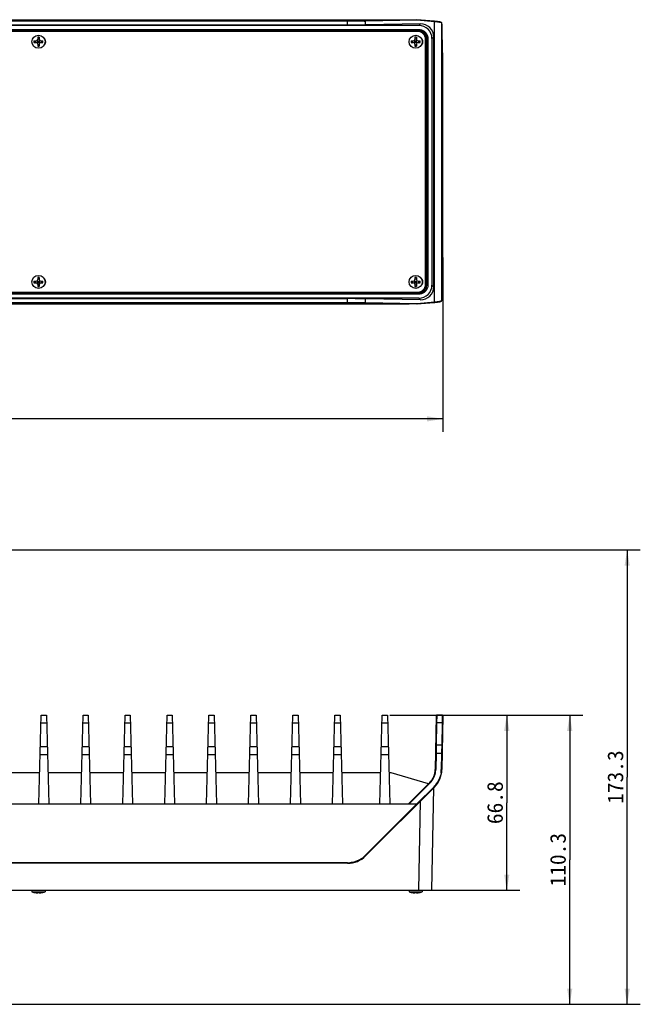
# Model space of a CAD drawing. Header units: millimetres. Extents: x 106 to 476, y 95 to 384.
# Tile 22 of 22: x 358 to 476, y 196 to 384. Entities that reach past the tile are written whole.
import ezdxf
from ezdxf.enums import TextEntityAlignment as Align

# ---------------------------------------------------------------- set-up
doc = ezdxf.new("R2010")
doc.units = ezdxf.units.MM
doc.header["$LTSCALE"] = 32.67
doc.layers.get('0').update_dxf_attribs({"linetype": 'CONTINUOUS'})
doc.layers.add('00_COMPONENTS', color=7, linetype='CONTINUOUS')
doc.layers.add('51__DRAFT_DIMS', color=7, linetype='CONTINUOUS')
doc.styles.get("Standard").update_dxf_attribs({"font": 'simfang.ttf'})
doc.dimstyles.new('DIMSTYLE_1', dxfattribs={"dimtxt": 3, "dimasz": 3, "dimexe": 2.5, "dimexo": 0.5, "dimgap": 0.75, "dimtad": 1, "dimdec": 1, "dimlfac": 2, "dimdsep": 46, "dimtxsty": 'Standard', "dimblk": '_FILLED', "dimblk1": '_FILLED', "dimblk2": '_FILLED', "dimcen": 0.09, "dimclrt": 3, "dimazin": 2, "dimtp": 0.8, "dimtm": 0.8, "dimtfac": 1, "dimtdec": 1, "dimtofl": 0, "dimtmove": 0, "dimatfit": 3, "dimldrblk": '_FILLED', "dimfxl": 1, "dimtolj": 1, "dimarcsym": 0})
doc.dimstyles.new('DIMSTYLE_3', dxfattribs={"dimtxt": 3, "dimasz": 3, "dimexe": 2.5, "dimexo": 0.5, "dimgap": 0.75, "dimtad": 1, "dimlfac": 2, "dimdsep": 46, "dimtxsty": 'Standard', "dimblk": '_FILLED', "dimblk1": '_FILLED', "dimblk2": '_FILLED', "dimcen": 0.09, "dimclrt": 3, "dimazin": 2, "dimtp": 0.3, "dimtm": 0.3, "dimtfac": 1, "dimtofl": 0, "dimtmove": 0, "dimatfit": 3, "dimldrblk": '_FILLED', "dimfxl": 1, "dimtolj": 1, "dimarcsym": 0})
doc.dimstyles.new('DIMSTYLE_4', dxfattribs={"dimtxt": 3, "dimasz": 3, "dimexe": 2.5, "dimexo": 0.5, "dimgap": 0.75, "dimtad": 1, "dimdec": 1, "dimlfac": 2, "dimdsep": 46, "dimtxsty": 'Standard', "dimblk": '_FILLED', "dimblk1": '_FILLED', "dimblk2": '_FILLED', "dimcen": 0.09, "dimclrt": 3, "dimazin": 2, "dimtp": 0.5, "dimtm": 0.5, "dimtfac": 1, "dimtdec": 1, "dimtofl": 0, "dimtmove": 0, "dimatfit": 3, "dimldrblk": '_FILLED', "dimfxl": 1, "dimtolj": 1, "dimarcsym": 0})
doc.dimstyles.new('DIMSTYLE_6', dxfattribs={"dimtxt": 3, "dimasz": 3, "dimexe": 2.5, "dimexo": 0.5, "dimgap": 0.75, "dimtad": 1, "dimdec": 1, "dimlfac": 2, "dimdsep": 46, "dimtxsty": 'Standard', "dimblk": '_FILLED', "dimblk1": '_FILLED', "dimblk2": '_FILLED', "dimcen": 0.09, "dimclrt": 3, "dimazin": 2, "dimtp": 0.3, "dimtm": 0.3, "dimtfac": 1, "dimtdec": 1, "dimtofl": 0, "dimtmove": 0, "dimatfit": 3, "dimldrblk": '_FILLED', "dimfxl": 1, "dimtolj": 1, "dimarcsym": 0})

# ---------------------------------------------------------------- blocks, each defined once
blk = doc.blocks.new('_FILLED')
at = {"color": 0, "linetype": 'ByBlock'}
blk.add_solid([(0, 0), (-1, 0.167), (-1, -0.167)], dxfattribs=at)
blk = doc.blocks.new('*D1')
at = {"layer": '51__DRAFT_DIMS', "color": 4}
for p, q in [((134.64, 338.58), (134.64, 305.29)), ((438.77, 338.58), (438.77, 305.29)), ((134.64, 307.79), (286.71, 307.79)), ((438.77, 307.79), (286.71, 307.79))]:
    blk.add_line(p, q, dxfattribs=at)
at = {"layer": '51__DRAFT_DIMS', "color": 4, "xscale": 3, "yscale": 3, "zscale": 3, "rotation": 180}
blk.add_blockref('_FILLED', (134.64, 307.79), dxfattribs=at)
at = {"layer": '51__DRAFT_DIMS', "color": 4, "xscale": 3, "yscale": 3, "zscale": 3}
blk.add_blockref('_FILLED', (438.77, 307.79), dxfattribs=at)
at = {"layer": '51__DRAFT_DIMS', "color": 3}
blk.add_text('608.3', height=3, dxfattribs=at).set_placement((286.71, 308.54), align=Align.CENTER)
blk = doc.blocks.new('*D4')
at = {"layer": '51__DRAFT_DIMS', "color": 4}
for p, q in [((321.21, 282.8), (476.42, 282.8)), ((473.92, 282.8), (473.92, 239.48)), ((473.92, 196.16), (473.92, 239.48)), ((300.73, 196.16), (476.42, 196.16))]:
    blk.add_line(p, q, dxfattribs=at)
at = {"layer": '51__DRAFT_DIMS', "color": 4, "xscale": 3, "yscale": 3, "zscale": 3}
for p, rotation in [((473.92, 282.8), 90), ((473.92, 196.16), 270)]:
    blk.add_blockref('_FILLED', p, dxfattribs=dict(at, rotation=rotation))
at = {"layer": '51__DRAFT_DIMS', "color": 3}
blk.add_text('173.3', height=3, rotation=90, dxfattribs=at).set_placement((473.17, 239.48), align=Align.CENTER)
blk = doc.blocks.new('*D9')
at = {"layer": '51__DRAFT_DIMS', "color": 4}
for p, q in [((428.71, 251.3), (453.47, 251.3)), ((450.97, 251.3), (450.97, 234.6)), ((450.97, 217.9), (450.97, 234.6)), ((434.71, 217.9), (453.47, 217.9))]:
    blk.add_line(p, q, dxfattribs=at)
at = {"layer": '51__DRAFT_DIMS', "color": 4, "xscale": 3, "yscale": 3, "zscale": 3}
for p, rotation in [((450.97, 251.3), 90), ((450.97, 217.9), 270)]:
    blk.add_blockref('_FILLED', p, dxfattribs=dict(at, rotation=rotation))
at = {"layer": '51__DRAFT_DIMS', "color": 3}
blk.add_text('66.8', height=3, rotation=90, dxfattribs=at).set_placement((450.22, 234.6), align=Align.CENTER)
blk = doc.blocks.new('*D10')
at = {"layer": '51__DRAFT_DIMS', "color": 4}
for p, q in [((428.71, 251.3), (465.47, 251.3)), ((462.97, 251.3), (462.97, 223.73)), ((462.97, 196.16), (462.97, 223.73)), ((300.73, 196.16), (465.47, 196.16))]:
    blk.add_line(p, q, dxfattribs=at)
at = {"layer": '51__DRAFT_DIMS', "color": 4, "xscale": 3, "yscale": 3, "zscale": 3}
for p, rotation in [((462.97, 251.3), 90), ((462.97, 196.16), 270)]:
    blk.add_blockref('_FILLED', p, dxfattribs=dict(at, rotation=rotation))
at = {"layer": '51__DRAFT_DIMS', "color": 3}
blk.add_text('110.3', height=3, rotation=90, dxfattribs=at).set_placement((462.22, 223.73), align=Align.CENTER)

msp = doc.modelspace()

# ---------------------------------------------------------------- linework, layer by layer
at = {"layer": '00_COMPONENTS', "color": 7}
for p, q in [((139.5631, 383.9001), (432.3606, 383.9001)), ((433.8525, 383.9001), (423.9954, 383.728)), ((434.505, 383.097), (424.0662, 382.9148)), ((437.1025, 383.6152), (433.849, 383.9001)), ((438.6466, 382.9602), (438.593, 383.229)), ((434.2081, 382.8001), (139.2074, 382.8001)), ((152.7788, 382.89), (420.6367, 382.89)), ((323.241, 381.7809), (434.2081, 381.7809)), ((433.9836, 381.6559), (324.9578, 381.6559)), ((438.7473, 377.9852), (438.6726, 382.2664)), ((360.851, 379.8501), (361.2578, 379.8501)), ((360.851, 379.5501), (361.2578, 379.5501)), ((361.1312, 379.5501), (361.1312, 379.8501)), ((361.4699, 379.4623), (361.9456, 379.938)), ((361.9456, 379.4623), (361.4699, 379.938)), ((361.5578, 380.5568), (361.5578, 380.1501)), ((361.5578, 380.2767), (361.8578, 380.2767)), ((361.5578, 379.8501), (361.8578, 379.8501)), ((361.5578, 379.5501), (361.5578, 379.8501)), ((361.5578, 379.7001), (361.8578, 379.7001)), ((361.5578, 379.5501), (361.8578, 379.5501)), ((361.5578, 379.2501), (361.5578, 378.8434)), ((361.7078, 379.5501), (361.7078, 379.8501)), ((361.8578, 380.5568), (361.8578, 380.1501)), ((361.8578, 379.5501), (361.8578, 379.8501)), ((361.8578, 379.2501), (361.8578, 378.8434)), ((362.1578, 379.8501), (362.5645, 379.8501)), ((362.1578, 379.5501), (362.5645, 379.5501)), ((362.2843, 379.5501), (362.2843, 379.8501)), ((432.751, 379.8501), (433.1578, 379.8501)), ((432.751, 379.5501), (433.1578, 379.5501)), ((433.0312, 379.5501), (433.0312, 379.8501)), ((433.3699, 379.4623), (433.8456, 379.938)), ((433.3699, 379.938), (433.8456, 379.4623)), ((433.4578, 380.5568), (433.4578, 380.1501)), ((433.4578, 380.2767), (433.7578, 380.2767)), ((433.4578, 379.8501), (433.7578, 379.8501)), ((433.4578, 379.5501), (433.4578, 379.8501)), ((433.4578, 379.7001), (433.7578, 379.7001)), ((433.4578, 379.5501), (433.7578, 379.5501)), ((433.4578, 379.2501), (433.4578, 378.8434)), ((433.6078, 379.5501), (433.6078, 379.8501)), ((433.7578, 380.5568), (433.7578, 380.1501)), ((433.7578, 379.5501), (433.7578, 379.8501)), ((433.7578, 379.2501), (433.7578, 378.8434)), ((434.0578, 379.8501), (434.4645, 379.8501)), ((434.0578, 379.5501), (434.4645, 379.5501)), ((434.1843, 379.5501), (434.1843, 379.8501)), ((435.4836, 333.4443), (435.4836, 380.1559)), ((435.6886, 380.3005), (435.6886, 333.2997)), ((436.7078, 380.3005), (436.7078, 333.2997)), ((437.0491, 332.9584), (437.0491, 380.6418)), ((361.5578, 379.1236), (361.8578, 379.1236)), ((433.4578, 379.1236), (433.7578, 379.1236)), ((438.7724, 339.0799), (438.7724, 374.5204)), ((361.5578, 334.7568), (361.5578, 334.3501)), ((361.5578, 334.4767), (361.8578, 334.4767)), ((361.8578, 334.7568), (361.8578, 334.3501)), ((433.4578, 334.7568), (433.4578, 334.3501)), ((433.4578, 334.4767), (433.7578, 334.4767)), ((433.7578, 334.7568), (433.7578, 334.3501)), ((438.6726, 331.3338), (438.7473, 335.6151)), ((360.851, 334.0501), (361.2578, 334.0501)), ((360.851, 333.7501), (361.2578, 333.7501)), ((361.1312, 333.7501), (361.1312, 334.0501)), ((361.9456, 333.6623), (361.4699, 334.138)), ((361.4699, 333.6623), (361.9456, 334.138)), ((361.5578, 334.0501), (361.8578, 334.0501)), ((361.5578, 333.7501), (361.5578, 334.0501)), ((361.5578, 333.9001), (361.8578, 333.9001)), ((361.5578, 333.7501), (361.8578, 333.7501)), ((361.5578, 333.4501), (361.5578, 333.0434)), ((361.5578, 333.3236), (361.8578, 333.3236)), ((361.7078, 333.7501), (361.7078, 334.0501)), ((361.8578, 333.7501), (361.8578, 334.0501)), ((361.8578, 333.4501), (361.8578, 333.0434)), ((362.1578, 334.0501), (362.5645, 334.0501)), ((362.1578, 333.7501), (362.5645, 333.7501)), ((362.2843, 333.7501), (362.2843, 334.0501)), ((432.751, 334.0501), (433.1578, 334.0501)), ((432.751, 333.7501), (433.1578, 333.7501)), ((433.0312, 333.7501), (433.0312, 334.0501)), ((433.3699, 334.138), (433.8456, 333.6623)), ((433.3699, 333.6623), (433.8456, 334.138)), ((433.4578, 334.0501), (433.7578, 334.0501)), ((433.4578, 333.7501), (433.4578, 334.0501)), ((433.4578, 333.9001), (433.7578, 333.9001)), ((433.4578, 333.7501), (433.7578, 333.7501)), ((433.4578, 333.4501), (433.4578, 333.0434)), ((433.4578, 333.3236), (433.7578, 333.3236)), ((433.6078, 333.7501), (433.6078, 334.0501)), ((433.7578, 333.7501), (433.7578, 334.0501)), ((433.7578, 333.4501), (433.7578, 333.0434)), ((434.0578, 334.0501), (434.4645, 334.0501)), ((434.0578, 333.7501), (434.4645, 333.7501)), ((434.1843, 333.7501), (434.1843, 334.0501)), ((434.2081, 330.8001), (139.2074, 330.8001)), ((152.7788, 330.7102), (420.6367, 330.7102)), ((434.2081, 331.8193), (322.741, 331.8193)), ((324.9578, 331.9443), (433.9836, 331.9443)), ((434.505, 330.5032), (424.0662, 330.6854)), ((438.593, 330.3713), (438.6466, 330.64)), ((304.2078, 329.7001), (432.3606, 329.7001)), ((423.9954, 329.8722), (433.8525, 329.7001)), ((433.849, 329.7001), (437.1025, 329.9851)), ((361.7652, 234.3958), (362.2078, 251.2958)), ((362.2078, 251.2958), (363.2078, 251.2958)), ((363.2078, 251.2958), (363.6503, 234.3958)), ((369.7652, 234.3958), (370.2078, 251.2958)), ((370.2078, 251.2958), (371.2078, 251.2958)), ((371.2078, 251.2958), (371.6503, 234.3958)), ((377.7652, 234.3958), (378.2078, 251.2958)), ((378.2078, 251.2958), (379.2078, 251.2958)), ((379.2078, 251.2958), (379.6503, 234.3958)), ((385.7652, 234.3958), (386.2078, 251.2958)), ((386.2078, 251.2958), (387.2078, 251.2958)), ((387.2078, 251.2958), (387.6503, 234.3958)), ((393.7652, 234.3958), (394.2078, 251.2958)), ((394.2078, 251.2958), (395.2078, 251.2958)), ((395.2078, 251.2958), (395.6503, 234.3958)), ((401.7652, 234.3958), (402.2078, 251.2958)), ((402.2078, 251.2958), (403.2078, 251.2958)), ((403.2078, 251.2958), (403.6503, 234.3958)), ((409.7652, 234.3958), (410.2078, 251.2958)), ((410.2078, 251.2958), (411.2078, 251.2958)), ((411.2078, 251.2958), (411.6503, 234.3958)), ((417.7652, 234.3958), (418.2078, 251.2958)), ((418.2078, 251.2958), (419.2078, 251.2958)), ((419.2078, 251.2958), (419.6503, 234.3958)), ((426.7652, 234.3958), (427.2078, 251.2958)), ((427.2078, 251.2958), (428.2078, 251.2958)), ((428.2078, 251.2958), (428.6503, 234.3958)), ((437.5223, 251.1976), (437.3432, 240.9401)), ((438.6724, 251.2958), (437.6223, 251.2958)), ((438.7724, 251.1941), (438.593, 240.9183)), ((361.9197, 240.2958), (355.4958, 240.2958)), ((369.9197, 240.2958), (363.4958, 240.2958)), ((377.9197, 240.2958), (371.4958, 240.2958)), ((385.9197, 240.2958), (379.4958, 240.2958)), ((393.9197, 240.2958), (387.4958, 240.2958)), ((401.9197, 240.2958), (395.4958, 240.2958)), ((409.9197, 240.2958), (403.4958, 240.2958)), ((417.9197, 240.2958), (411.4958, 240.2958)), ((426.9197, 240.2958), (419.4958, 240.2958)), ((428.9578, 240.2958), (428.4958, 240.2958)), ((436.0249, 238.1929), (428.9578, 240.2958)), ((436.2894, 238.4573), (432.2279, 234.3958)), ((437.1732, 237.5734), (424.0662, 224.4663)), ((436.3601, 238.3953), (432.3641, 234.3958)), ((437.1025, 237.6529), (433.849, 234.3958)), ((436.7078, 217.8958), (437.0491, 237.4492)), ((139.5631, 234.3958), (433.8525, 234.3958)), ((433.8525, 234.3958), (423.9954, 224.5353)), ((420.6367, 223.0458), (152.7788, 223.0458)), ((136.7078, 217.8958), (436.7078, 217.8958)), ((360.4578, 217.8958), (360.4578, 217.6218)), ((362.9578, 217.8958), (362.9578, 217.6218)), ((432.3578, 217.8958), (432.3578, 217.6218)), ((434.8578, 217.8958), (434.8578, 217.6218)), ((360.4578, 217.6218), (362.9578, 217.6218)), ((360.8491, 217.4951), (360.851, 217.498)), ((361.5575, 217.4172), (361.5578, 217.4188)), ((361.5578, 217.498), (361.5578, 217.4188)), ((361.8578, 217.498), (361.8578, 217.4188)), ((361.8578, 217.4188), (361.858, 217.4172)), ((362.5645, 217.498), (362.5664, 217.4951)), ((432.3578, 217.6218), (434.8578, 217.6218)), ((432.7491, 217.4951), (432.751, 217.498)), ((433.4575, 217.4172), (433.4578, 217.4188)), ((433.4578, 217.498), (433.4578, 217.4188)), ((433.7578, 217.498), (433.7578, 217.4188)), ((433.7578, 217.4188), (433.758, 217.4172)), ((434.4645, 217.498), (434.4664, 217.4951))]:
    msp.add_line(p, q, dxfattribs=at)
at = {"layer": '00_COMPONENTS', "color": 4}
for p, q in [((420.6367, 383.7037), (152.7788, 383.7037)), ((420.6367, 383.6037), (152.7788, 383.6037)), ((420.6367, 382.89), (420.6367, 383.7037)), ((433.9214, 383.8), (424.0662, 383.628)), ((424.0662, 382.9148), (424.0662, 383.628)), ((437.1732, 383.5156), (433.9214, 383.8)), ((434.2081, 382.8001), (434.505, 383.097)), ((437.1732, 330.0847), (437.1732, 383.5156)), ((438.593, 383.229), (438.5915, 383.2463)), ((438.593, 330.3713), (438.593, 383.229)), ((139.2074, 382.0458), (434.2081, 382.0458)), ((139.2074, 381.7958), (434.2081, 381.7958)), ((366.4387, 381.6559), (366.5637, 381.7809)), ((383.2396, 381.6559), (383.3646, 381.7809)), ((400.0405, 381.6559), (400.1655, 381.7809)), ((416.8413, 381.6559), (416.9663, 381.7809)), ((433.6422, 381.6559), (433.7672, 381.7809)), ((434.2081, 382.0458), (434.2081, 381.7809)), ((435.9534, 380.3005), (435.6886, 380.3005)), ((435.7035, 380.3005), (435.7035, 333.2997)), ((435.9534, 380.3005), (435.9534, 333.2998)), ((436.7078, 380.3005), (437.0491, 380.6418)), ((435.4836, 366.6965), (435.6886, 366.9015)), ((435.4836, 349.8956), (435.6886, 350.1006)), ((435.4258, 333.037), (435.6886, 333.2997)), ((435.9534, 333.2997), (435.6886, 333.2997)), ((436.7078, 333.2997), (437.0491, 332.9584)), ((434.2081, 331.8044), (139.2074, 331.8044)), ((434.2081, 331.5545), (139.2074, 331.5545)), ((367.0047, 331.8193), (367.1297, 331.9443)), ((383.8056, 331.8193), (383.9306, 331.9443)), ((400.6064, 331.8193), (400.7314, 331.9443)), ((417.4073, 331.8193), (417.5323, 331.9443)), ((420.6367, 329.8965), (420.6367, 330.7102)), ((424.0662, 329.9722), (424.0662, 330.6854)), ((434.2081, 331.8193), (434.3909, 332.0021)), ((434.2081, 331.5545), (434.2081, 331.8193)), ((434.2081, 330.8001), (434.505, 330.5032)), ((152.7788, 329.9965), (420.6367, 329.9965)), ((152.7788, 329.8965), (420.6367, 329.8965)), ((423.9988, 329.9734), (424.0662, 329.9722)), ((424.0662, 329.9722), (433.9214, 329.8002)), ((433.9214, 329.8002), (437.1732, 330.0847)), ((438.593, 330.3713), (438.5914, 330.353)), ((362.1694, 249.8313), (363.2461, 249.8313)), ((370.1694, 249.8313), (371.2461, 249.8313)), ((378.1694, 249.8313), (379.2461, 249.8313)), ((386.1694, 249.8313), (387.2461, 249.8313)), ((394.1694, 249.8313), (395.2461, 249.8313)), ((402.1694, 249.8313), (403.2461, 249.8313)), ((410.1694, 249.8313), (411.2461, 249.8313)), ((418.1694, 249.8313), (419.2461, 249.8313)), ((427.1694, 249.8313), (428.2461, 249.8313)), ((437.596, 249.7607), (437.5225, 245.5501)), ((437.6223, 251.2958), (437.596, 249.7607)), ((438.6474, 249.8313), (437.5972, 249.8313)), ((438.6461, 249.7607), (438.5726, 245.5501)), ((438.6724, 251.2958), (438.6461, 249.7607)), ((362.0518, 245.3405), (363.3637, 245.3405)), ((370.0518, 245.3405), (371.3637, 245.3405)), ((378.0518, 245.3405), (379.3637, 245.3405)), ((386.0518, 245.3405), (387.3637, 245.3405)), ((394.0518, 245.3405), (395.3637, 245.3405)), ((402.0518, 245.3405), (403.3637, 245.3405)), ((410.0518, 245.3405), (411.3637, 245.3405)), ((418.0518, 245.3405), (419.3637, 245.3405)), ((427.0518, 245.3405), (428.3637, 245.3405)), ((437.5225, 245.5501), (437.4965, 244.0002)), ((438.5726, 245.5501), (437.5225, 245.5501)), ((438.5726, 245.5501), (438.5467, 244.0002)), ((438.5661, 245.1601), (438.558, 244.679)), ((438.5726, 245.5501), (438.5661, 245.1601)), ((362.0112, 243.7906), (363.4043, 243.7906)), ((370.0112, 243.7906), (371.4043, 243.7906)), ((378.0112, 243.7906), (379.4043, 243.7906)), ((386.0112, 243.7906), (387.4043, 243.7906)), ((394.0112, 243.7906), (395.4043, 243.7906)), ((402.0112, 243.7906), (403.4043, 243.7906)), ((410.0112, 243.7906), (411.4043, 243.7906)), ((418.0112, 243.7906), (419.4043, 243.7906)), ((427.0112, 243.7906), (428.4043, 243.7906)), ((437.4965, 244.0002), (437.4432, 240.947)), ((438.5467, 244.0002), (437.4965, 244.0002)), ((438.5467, 244.0002), (438.4931, 240.9287)), ((434.2081, 217.8958), (434.505, 234.9052)), ((420.6367, 223.1441), (152.7788, 223.1441)), ((420.6367, 223.0458), (420.6367, 223.1441))]:
    msp.add_line(p, q, dxfattribs=at)
at = {"layer": '00_COMPONENTS', "color": 7}
for points in [[(438.281, 383.4484), (438.1807, 383.4726), (438.0634, 383.4963), (437.928, 383.5197), (437.7739, 383.5426), (437.6009, 383.565), (437.4093, 383.5866), (437.1996, 383.6072), (437.1112, 383.6152)], [(438.5915, 383.2463), (438.5777, 383.2863), (438.5405, 383.3342), (438.4897, 383.3708), (438.4311, 383.3993), (438.3636, 383.4241), (438.281, 383.4484)], [(437.1112, 329.9851), (437.2802, 330.0006), (437.452, 330.0183), (437.6109, 330.0365), (437.7564, 330.0552), (437.8887, 330.0744), (438.0079, 330.0939), (438.1142, 330.1137), (438.2076, 330.1338), (438.289, 330.154), (438.3594, 330.1748), (438.4184, 330.1958), (438.4677, 330.2177), (438.5119, 330.2434), (438.5511, 330.2766), (438.5804, 330.3194), (438.5914, 330.353)]]:
    msp.add_lwpolyline(points, dxfattribs=at)
at = {"layer": '00_COMPONENTS', "color": 4}
msp.add_lwpolyline([(437.6223, 251.2958), (437.622, 251.2833), (437.6205, 251.1907)], dxfattribs=at)
at = {"layer": '00_COMPONENTS', "color": 7}
for centre in [(361.7078, 379.7001), (433.6078, 379.7001), (361.7078, 333.9001), (433.6078, 333.9001)]:
    msp.add_circle(centre, 1.25, dxfattribs=at)
at = {"layer": '00_COMPONENTS', "color": 4}
for centre, radius, start, end in [((422.1771, 494.3896), 110.7777, 270.84868, 270.977092), ((434.2135, 380.3003), 1.4751, 0.009671, 5.744476), ((434.1865, 333.3041), 1.5172, 338.480065, 355.279014), ((434.2259, 333.3002), 1.4776, 355.302615, 359.98275), ((434.208, 333.2878), 1.4685, 270.004685, 273.715776), ((435.6242, 348.2065), 18.1879, 274.885707, 275.594223), ((433.7352, 241.0126), 3.7086, 348.358257, 355.415756), ((433.7454, 241.0119), 3.6984, 355.413962, 358.994597), ((433.7255, 241.0138), 4.7684, 351.130602, 354.976449), ((433.7461, 241.0122), 4.7476, 354.974713, 358.992745), ((433.7306, 241.0217), 3.7165, 315.034052, 330.163487), ((433.7223, 241.0197), 3.7227, 330.252826, 348.29104), ((433.7312, 241.0219), 4.7661, 315.019704, 326.579789), ((420.6281, 227.9048), 4.7637, 303.341689, 310.960144), ((420.6389, 227.8928), 4.7476, 310.957107, 314.992472), ((420.6354, 227.9066), 4.7626, 270.015528, 278.158401)]:
    msp.add_arc(centre, radius, start, end, dxfattribs=at)
at = {"layer": '00_COMPONENTS', "color": 7}
for centre, radius, start, end in [((433.9836, 380.1559), 1.5, 0, 90), ((434.2065, 380.29), 1.491, 73.20304, 89.935238), ((366.7183, 379.7001), 5.8691, 178.535752, 181.464248), ((361.2578, 380.1501), 0.3, 270, 360), ((361.2578, 379.2501), 0.3, 0, 90), ((361.7078, 374.6889), 5.8699, 88.535688, 91.464312), ((362.1578, 380.1501), 0.3, 180, 270), ((362.1578, 379.2501), 0.3, 90, 180), ((356.6973, 379.7001), 5.8691, 358.535752, 1.464248), ((362.2078, 379.7001), 0.875, 309.296744, 50.703256), ((438.6183, 379.7001), 5.8691, 178.535752, 181.464248), ((433.1578, 380.1501), 0.3, 270, 360), ((433.1578, 379.2501), 0.3, 0, 90), ((433.6078, 374.6889), 5.8699, 88.535688, 91.464312), ((434.0578, 380.1501), 0.3, 180, 270), ((434.0578, 379.2501), 0.3, 90, 180), ((428.5973, 379.7001), 5.8691, 358.535752, 1.464248), ((434.1078, 379.7001), 0.875, 309.296744, 50.703256), ((434.1979, 380.2979), 1.4908, 5.675403, 23.360342), ((434.2133, 380.3002), 1.4753, 0.010172, 5.645467), ((361.7078, 384.7114), 5.8699, 268.535688, 271.464312), ((433.6078, 384.7114), 5.8699, 268.535688, 271.464312), ((361.2578, 334.3501), 0.3, 270, 360), ((361.7078, 328.8889), 5.8699, 88.535688, 91.464312), ((362.1578, 334.3501), 0.3, 180, 270), ((362.2078, 333.9001), 0.875, 309.296744, 50.703256), ((433.1578, 334.3501), 0.3, 270, 360), ((433.6078, 328.8889), 5.8699, 88.535688, 91.464312), ((434.0578, 334.3501), 0.3, 180, 270), ((434.1078, 333.9001), 0.875, 309.296744, 50.703256), ((366.7183, 333.9001), 5.8691, 178.535752, 181.464248), ((361.2578, 333.4501), 0.3, 0, 90), ((361.7078, 338.9114), 5.8699, 268.535688, 271.464312), ((362.1578, 333.4501), 0.3, 90, 180), ((356.6973, 333.9001), 5.8691, 358.535752, 1.464248), ((438.6183, 333.9001), 5.8691, 178.535752, 181.464248), ((433.1578, 333.4501), 0.3, 0, 90), ((433.6078, 338.9114), 5.8699, 268.535688, 271.464312), ((434.0578, 333.4501), 0.3, 90, 180), ((433.9836, 333.4443), 1.5, 270, 360), ((428.5973, 333.9001), 5.8691, 358.535752, 1.464248), ((434.2066, 333.309), 1.4896, 270.058303, 286.559305), ((437.6223, 251.1958), 0.1, 90, 179), ((438.6724, 251.1958), 0.1, 359, 90), ((433.7438, 241.0029), 3.6, 315, 359), ((433.7438, 241.0029), 4.85, 315, 359), ((420.6367, 227.8958), 4.85, 270, 315), ((361.7078, 220.8142), 3.4284, 248.616814, 255.49594), ((361.7078, 220.8142), 3.4251, 255.514847, 262.450477), ((361.5575, 219.6802), 2.2812, 262.449479, 263.304044), ((361.7078, 221.3827), 3.8876, 267.788747, 272.211253), ((361.858, 219.6802), 2.2812, 276.695969, 277.550491), ((361.7078, 220.8142), 3.4251, 277.549523, 284.485153), ((361.7078, 220.8142), 3.4284, 284.50406, 291.383186), ((433.6078, 220.8142), 3.4284, 248.616814, 255.49594), ((433.6078, 220.8142), 3.4251, 255.514847, 262.450477), ((433.4575, 219.6802), 2.2812, 262.449479, 263.304044), ((433.6078, 221.3827), 3.8876, 267.788747, 272.211253), ((433.758, 219.6802), 2.2812, 276.695969, 277.550491), ((433.6078, 220.8142), 3.4251, 277.549523, 284.485153), ((433.6078, 220.8142), 3.4284, 284.50406, 291.383186)]:
    msp.add_arc(centre, radius, start, end, dxfattribs=at)
for centre, major_axis, ratio, start_param, end_param in [((434.5043, 380.5966), (2.3513, 0.9981), 0.97519555, -0.39247064, 1.1780211), ((420.6367, 382.9747), (4.85, 0), 0.01745506, -1.57079633, -0.78539816), ((434.2074, 380.2997), (1.7683, 1.7683), 0.99969546, -0.78524587, 0.78524587), ((434.2074, 333.3005), (1.7683, -1.7683), 0.99969546, -0.78524587, 0.78524587), ((434.5043, 333.0036), (2.3513, -0.9981), 0.97519555, -1.1780211, 0.39247064), ((420.6367, 330.6256), (4.85, 0), 0.01745506, 0.78539816, 1.57079633)]:
    msp.add_ellipse(centre, major_axis=major_axis, ratio=ratio, start_param=start_param, end_param=end_param, dxfattribs=at)
at = {"layer": '00_COMPONENTS', "color": 4}
for points, knots in [([(423.9954, 383.728), (423.7555, 383.7238), (422.636, 383.7084), (421.5163, 383.7037), (420.6367, 383.7037)], [0, 0, 0, 0, 0.21433522, 1, 1, 1, 1]), ([(423.8179, 383.6241), (423.5838, 383.6206), (422.5235, 383.6079), (421.463, 383.6037), (420.6367, 383.6037)], [0, 0, 0, 0, 0.22076123, 1, 1, 1, 1]), ([(424.0662, 383.628), (424.066, 383.6408), (424.0615, 383.6823), (424.0254, 383.7275), (423.9954, 383.728)], [0, 0, 0, 0, 0.29898893, 1, 1, 1, 1]), ([(437.1732, 383.5156), (437.1738, 383.5278), (437.1717, 383.5678), (437.1397, 383.6126), (437.1112, 383.6152)], [0, 0, 0, 0, 0.29992205, 1, 1, 1, 1]), ([(437.9503, 383.4285), (437.8942, 383.4369), (437.6359, 383.4724), (437.3764, 383.4981), (437.1732, 383.5156)], [0, 0, 0, 0, 0.21764735, 1, 1, 1, 1]), ([(438.3131, 383.361), (438.2874, 383.3672), (438.1673, 383.394), (438.0459, 383.4143), (437.9503, 383.4285)], [0, 0, 0, 0, 0.2147898, 1, 1, 1, 1]), ([(438.593, 383.229), (438.5862, 383.2624), (438.4745, 383.3192), (438.3821, 383.3444), (438.3131, 383.361)], [0, 0, 0, 0, 0.32470814, 1, 1, 1, 1]), ([(434.7305, 381.6857), (434.6998, 381.6973), (434.5311, 381.7545), (434.3528, 381.7809), (434.2081, 381.7809)], [0, 0, 0, 0, 0.18423823, 1, 1, 1, 1]), ([(435.5585, 380.9071), (435.5152, 381.0035), (435.3762, 381.2415), (435.091, 381.5148), (434.8379, 381.6453), (434.7305, 381.6857)], [0, 0, 0, 0, 0.27170417, 0.70472156, 1, 1, 1, 1]), ([(434.7368, 381.9637), (435.0814, 381.8547), (435.7164, 381.4034), (435.9534, 380.6618), (435.9534, 380.3005)], [0, 0, 0, 0, 0.50008647, 1, 1, 1, 1]), ([(435.6811, 380.4479), (435.6713, 380.546), (435.6396, 380.7029), (435.5833, 380.852), (435.5585, 380.9071)], [0, 0, 0, 0, 0.62043513, 1, 1, 1, 1]), ([(435.9534, 333.2998), (435.9533, 332.9334), (435.7095, 332.1812), (435.0584, 331.7317), (434.7076, 331.6275)], [0, 0, 0, 0, 0.50020798, 1, 1, 1, 1]), ([(435.5979, 332.7475), (435.5206, 332.5522), (435.2785, 332.1914), (434.9095, 331.9621), (434.7117, 331.8917)], [0, 0, 0, 0, 0.5000933, 1, 1, 1, 1]), ([(434.7648, 331.928), (434.8669, 331.9694), (435.1139, 332.1031), (435.3857, 332.3721), (435.5186, 332.6042), (435.5584, 332.6928)], [0, 0, 0, 0, 0.29272145, 0.7418928, 1, 1, 1, 1]), ([(435.5584, 332.6928), (435.5849, 332.7519), (435.658, 332.9478), (435.6886, 333.1566), (435.6886, 333.2997)], [0, 0, 0, 0, 0.31053727, 1, 1, 1, 1]), ([(434.3032, 331.8224), (434.414, 331.8296), (434.5713, 331.8577), (434.7211, 331.9102), (434.7648, 331.928)], [0, 0, 0, 0, 0.70217237, 1, 1, 1, 1]), ([(420.6367, 329.9965), (420.9444, 329.9965), (422.0651, 329.9946), (423.1858, 329.9867), (423.9988, 329.9734)], [0, 0, 0, 0, 0.27455598, 1, 1, 1, 1]), ([(420.6367, 329.8965), (420.9456, 329.8965), (422.0652, 329.8945), (423.1849, 329.8864), (423.9954, 329.8722)], [0, 0, 0, 0, 0.27592466, 1, 1, 1, 1]), ([(424.0662, 329.9722), (424.066, 329.9594), (424.0615, 329.9179), (424.0254, 329.8728), (423.9954, 329.8722)], [0, 0, 0, 0, 0.298988, 1, 1, 1, 1]), ([(437.1732, 330.0847), (437.1738, 330.0724), (437.1717, 330.0324), (437.1398, 329.9877), (437.1112, 329.9851)], [0, 0, 0, 0, 0.29989204, 1, 1, 1, 1]), ([(437.3972, 330.1052), (437.4467, 330.1101), (437.6269, 330.1286), (437.8068, 330.1505), (437.9368, 330.1697)], [0, 0, 0, 0, 0.27423591, 1, 1, 1, 1]), ([(437.9368, 330.1697), (438.0979, 330.1935), (438.3095, 330.2293), (438.5226, 330.3015), (438.5882, 330.3476), (438.593, 330.3713)], [0, 0, 0, 0, 0.69902836, 0.89607702, 1, 1, 1, 1]), ([(437.5972, 249.8313), (437.5845, 249.8315), (437.5431, 249.8278), (437.4977, 249.7921), (437.4972, 249.7624)], [0, 0, 0, 0, 0.30031513, 1, 1, 1, 1]), ([(438.7473, 249.7589), (438.7479, 249.7891), (438.7023, 249.8267), (438.6603, 249.8312), (438.6474, 249.8313)], [0, 0, 0, 0, 0.69958781, 1, 1, 1, 1]), ([(437.5225, 245.5501), (437.5097, 245.5502), (437.4684, 245.5466), (437.423, 245.5109), (437.4225, 245.4812)], [0, 0, 0, 0, 0.30031509, 1, 1, 1, 1]), ([(438.6726, 245.4777), (438.6731, 245.5079), (438.6275, 245.5455), (438.5856, 245.55), (438.5726, 245.5501)], [0, 0, 0, 0, 0.69958784, 1, 1, 1, 1]), ([(437.4965, 244.0002), (437.473, 244.0007), (437.4504, 243.9935), (437.3967, 244.0032), (437.3965, 243.9933)], [0, 0, 0, 0, 0.70290993, 1, 1, 1, 1]), ([(438.6466, 243.9898), (438.6468, 243.9998), (438.5927, 243.9918), (438.5703, 243.9998), (438.5467, 244.0002)], [0, 0, 0, 0, 0.29725879, 1, 1, 1, 1]), ([(437.4432, 240.947), (437.4197, 240.9474), (437.3971, 240.9403), (437.3434, 240.95), (437.3432, 240.9401)], [0, 0, 0, 0, 0.70291, 1, 1, 1, 1]), ([(438.593, 240.9183), (438.5932, 240.9282), (438.539, 240.9203), (438.5167, 240.9283), (438.4931, 240.9287)], [0, 0, 0, 0, 0.29726188, 1, 1, 1, 1]), ([(436.3601, 238.3953), (436.3443, 238.411), (436.3239, 238.4198), (436.2958, 238.4638), (436.2894, 238.4573)], [0, 0, 0, 0, 0.70844476, 1, 1, 1, 1]), ([(437.1732, 237.5734), (437.1753, 237.5755), (437.1628, 237.5862), (437.1475, 237.6103), (437.1202, 237.6353), (437.1025, 237.6529)], [0, 0, 0, 0, 0.08055284, 0.29954075, 1, 1, 1, 1]), ([(424.0662, 224.4663), (424.0644, 224.4646), (424.0569, 224.4789), (424.0339, 224.4914), (424.0119, 224.5188), (423.9954, 224.5353)], [0, 0, 0, 0, 0.07618593, 0.29218905, 1, 1, 1, 1])]:
    msp.add_open_spline(points, degree=3, knots=knots, dxfattribs=at)
at = {"layer": '00_COMPONENTS', "color": 7}
for points, knots in [([(433.8507, 383.8999), (433.8806, 383.901), (433.9185, 383.855), (433.9216, 383.8132), (433.9214, 383.8)], [0, 0, 0, 0, 0.69475707, 1, 1, 1, 1]), ([(435.5665, 380.8891), (435.482, 381.0841), (435.225, 381.4414), (434.8406, 381.6559), (434.6373, 381.7173)], [0, 0, 0, 0, 0.50022272, 1, 1, 1, 1]), ([(438.6726, 382.2664), (438.6698, 382.4258), (438.6586, 382.6561), (438.6607, 382.8896), (438.6466, 382.9602)], [0, 0, 0, 0, 0.68870195, 1, 1, 1, 1]), ([(438.7724, 374.5204), (438.7724, 374.8391), (438.7703, 375.994), (438.7619, 377.149), (438.7473, 377.9852)], [0, 0, 0, 0, 0.27592286, 1, 1, 1, 1]), ([(438.7473, 335.6151), (438.7517, 335.8626), (438.7676, 337.0174), (438.7724, 338.1724), (438.7724, 339.0799)], [0, 0, 0, 0, 0.21433258, 1, 1, 1, 1]), ([(434.6312, 331.8811), (434.8385, 331.9428), (435.2305, 332.1612), (435.4897, 332.5276), (435.5733, 332.7272)], [0, 0, 0, 0, 0.49992135, 1, 1, 1, 1]), ([(438.6466, 330.64), (438.6473, 330.6433), (438.6504, 330.6634), (438.6518, 330.6838), (438.653, 330.7007)], [0, 0, 0, 0, 0.16367925, 1, 1, 1, 1]), ([(438.653, 330.7007), (438.6554, 330.7338), (438.6657, 330.9447), (438.6695, 331.1559), (438.6726, 331.3338)], [0, 0, 0, 0, 0.15707229, 1, 1, 1, 1]), ([(433.8507, 329.7002), (433.8808, 329.6997), (433.9186, 329.7453), (433.9216, 329.7873), (433.9214, 329.8002)], [0, 0, 0, 0, 0.69923853, 1, 1, 1, 1]), ([(433.8507, 234.3975), (433.868, 234.3803), (433.8949, 234.3556), (433.909, 234.3322), (433.9233, 234.3235), (433.9214, 234.3216)], [0, 0, 0, 0, 0.70485536, 0.92255491, 1, 1, 1, 1]), ([(361.2915, 217.4146), (361.3252, 217.4106), (361.3739, 217.4059), (361.436, 217.4027), (361.4751, 217.4021), (361.5075, 217.4031), (361.5296, 217.4054), (361.5432, 217.4084), (361.5512, 217.411), (361.5566, 217.4143), (361.5575, 217.4172)], [0, 0, 0, 0, 0.37683319, 0.54453224, 0.69118785, 0.81228908, 0.90447226, 0.93913982, 0.96620686, 1, 1, 1, 1]), ([(361.858, 217.4172), (361.859, 217.4143), (361.8644, 217.411), (361.8723, 217.4084), (361.8859, 217.4054), (361.9081, 217.4031), (361.9404, 217.4021), (361.9796, 217.4027), (362.0416, 217.4059), (362.0904, 217.4106), (362.124, 217.4146)], [0, 0, 0, 0, 0.03379287, 0.06085967, 0.0955268, 0.18770873, 0.30880819, 0.4554616, 0.62315853, 1, 1, 1, 1]), ([(433.1915, 217.4146), (433.2252, 217.4106), (433.2739, 217.4059), (433.336, 217.4027), (433.3751, 217.4021), (433.4075, 217.4031), (433.4296, 217.4054), (433.4432, 217.4084), (433.4512, 217.411), (433.4566, 217.4143), (433.4575, 217.4172)], [0, 0, 0, 0, 0.37683319, 0.54453224, 0.69118785, 0.81228908, 0.90447226, 0.93913982, 0.96620686, 1, 1, 1, 1]), ([(433.758, 217.4172), (433.759, 217.4143), (433.7644, 217.411), (433.7723, 217.4084), (433.7859, 217.4054), (433.8081, 217.4031), (433.8404, 217.4021), (433.8796, 217.4027), (433.9416, 217.4059), (433.9904, 217.4106), (434.024, 217.4146)], [0, 0, 0, 0, 0.03379287, 0.06085967, 0.0955268, 0.18770873, 0.30880819, 0.4554616, 0.62315853, 1, 1, 1, 1])]:
    msp.add_open_spline(points, degree=3, knots=knots, dxfattribs=at)
at = {"layer": '00_COMPONENTS', "color": 4}
for points in [[(434.2081, 382.0458), (434.3865, 382.0457), (434.5668, 382.0175), (434.7368, 381.9637)], [(434.2081, 381.7958), (434.3955, 381.7958), (434.5861, 381.7592), (434.7604, 381.6903)], [(434.7604, 381.6903), (435.1196, 381.5482), (435.4386, 381.2349), (435.5875, 380.8784)], [(435.5875, 380.8784), (435.6632, 380.6971), (435.7035, 380.497), (435.7035, 380.3005)], [(434.7117, 331.8917), (434.5512, 331.8345), (434.3785, 331.8044), (434.2081, 331.8044)], [(434.7076, 331.6275), (434.5463, 331.5796), (434.3764, 331.5544), (434.2081, 331.5545)], [(438.4368, 240.2786), (438.3331, 239.6142), (438.0796, 238.9582), (437.7093, 238.3968)], [(423.2464, 223.9252), (422.6701, 223.5462), (421.994, 223.2901), (421.3113, 223.1923)]]:
    msp.add_open_spline(points, degree=3, dxfattribs=at)
at = {"layer": '00_COMPONENTS', "color": 7}
msp.add_open_spline([(435.5733, 332.7272), (435.6486, 332.9067), (435.6886, 333.1051), (435.6886, 333.2997)], degree=3, dxfattribs=at)

# ---------------------------------------------------------------- dimensions: what is measured, and where the dimension line sits
at = {"layer": '51__DRAFT_DIMS', "color": 4}
dim = msp.add_linear_dim(base=(438.7724, 307.7904), p1=(134.6413, 339.0799), p2=(438.7724, 339.0799), dimstyle='DIMSTYLE_1', dxfattribs=at)
dim.commit()
dim.dimension.update_dxf_attribs({"geometry": '*D1', "text_midpoint": (286.6366, 307.7904), "dimtype": 160})
for base, p1, p2, angle, dimstyle, picture, middle in [((473.9222, 196.1608), (320.7078, 282.7958), (300.2328, 196.1608), 270, 'DIMSTYLE_4', '*D4', (473.9222, 239.5545)), ((462.9706, 196.1608), (428.2078, 251.2958), (300.2328, 196.1608), 270, 'DIMSTYLE_6', '*D10', (462.9706, 223.8045)), ((450.9721, 251.2958), (434.2081, 217.8958), (428.2078, 251.2958), 90, 'DIMSTYLE_3', '*D9', (450.9721, 234.5401))]:
    dim = msp.add_linear_dim(base=base, p1=p1, p2=p2, angle=angle, dimstyle=dimstyle, dxfattribs=at)
    dim.commit()
    dim.dimension.update_dxf_attribs({"geometry": picture, "text_midpoint": middle, "dimtype": 160})

doc.saveas('drawing.dxf')
